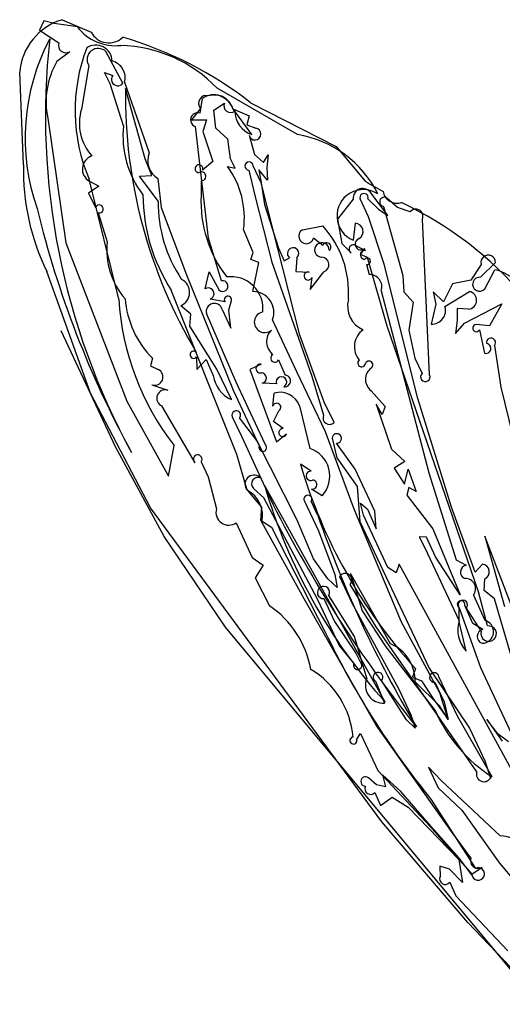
# Model space of a CAD drawing. Extents: x -1.41 to 6.2, y -5.19 to 2.16.
# Tile 9 of 15: x 1.01 to 1.69, y 0.71 to 2.09. Entities that reach past the tile are written whole.
import ezdxf

# ---------------------------------------------------------------- set-up
doc = ezdxf.new("R2010")
doc.units = 0

msp = doc.modelspace()

# ---------------------------------------------------------------- linework, layer by layer
at = {"layer": 'Default', "color": 5, "linetype": 'CONTINUOUS'}
for p, q in [((1.044313, 2.08875), (1.037993, 2.075702)), ((1.058652, 2.084943), (1.044313, 2.08875)), ((1.09114, 2.08041), (1.058652, 2.084943)), ((1.069732, 2.090466), (1.110585, 2.072999)), ((1.037993, 2.075702), (1.06511, 2.05786)), ((1.0805, 2.045542), (1.062288, 2.031663)), ((1.155127, 2.001396), (1.131319, 2.045741)), ((1.015721, 1.887002), (1.010292, 2.016817)), ((1.107109, 2.026445), (1.096924, 1.965157)), ((1.137204, 2.000394), (1.129362, 2.016333)), ((1.129362, 2.016333), (1.140905, 2.012177)), ((1.157328, 2.002748), (1.191841, 1.903928)), ((1.155834, 1.94184), (1.137204, 2.000394)), ((1.186116, 1.895503), (1.158648, 1.993844)), ((1.399807, 1.929342), (1.287201, 1.994362)), ((1.263415, 1.9593), (1.266626, 1.979831)), ((1.282663, 1.963631), (1.297505, 1.973579)), ((1.334158, 1.974155), (1.454114, 1.912548)), ((1.263855, 1.966093), (1.251419, 1.950193)), ((1.285162, 1.938258), (1.282663, 1.963631)), ((1.335838, 1.929352), (1.30898, 1.965811)), ((1.309129, 1.965455), (1.331996, 1.955533)), ((1.04958, 1.952415), (1.074814, 1.777804)), ((1.251419, 1.950193), (1.272046, 1.950308)), ((1.272046, 1.950308), (1.267338, 1.933773)), ((1.331996, 1.955533), (1.328708, 1.94316)), ((1.275022, 1.784263), (1.257056, 1.940555)), ((1.267338, 1.933773), (1.28093, 1.891609)), ((1.302184, 1.923117), (1.285162, 1.938258)), ((1.328708, 1.94316), (1.341432, 1.938529)), ((1.305709, 1.895373), (1.302184, 1.923117)), ((1.332035, 1.928719), (1.339692, 1.901369)), ((1.454114, 1.912548), (1.494827, 1.86431)), ((1.195399, 1.87228), (1.186116, 1.895503)), ((1.28093, 1.891609), (1.26676, 1.879506)), ((1.312246, 1.882354), (1.305709, 1.895373)), ((1.339692, 1.901369), (1.352154, 1.890097)), ((1.352154, 1.890097), (1.358871, 1.901132)), ((1.358871, 1.901132), (1.356903, 1.883085)), ((1.301844, 1.884847), (1.312246, 1.882354)), ((1.33162, 1.87953), (1.340468, 1.842009)), ((1.348907, 1.861888), (1.337859, 1.885763)), ((1.357896, 1.865342), (1.34574, 1.879935)), ((1.34574, 1.879935), (1.348913, 1.861875)), ((1.356903, 1.883085), (1.357896, 1.865342)), ((1.149211, 1.69859), (1.107716, 1.866806)), ((1.108219, 1.864177), (1.12144, 1.857266)), ((1.178504, 1.87102), (1.195399, 1.87228)), ((1.204588, 1.836171), (1.178504, 1.87102)), ((1.204132, 1.86806), (1.208689, 1.827376)), ((1.264608, 1.864834), (1.264648, 1.843978)), ((1.12144, 1.857266), (1.106813, 1.847235)), ((1.402967, 1.648313), (1.348907, 1.861888)), ((1.348913, 1.861875), (1.353371, 1.831573)), ((1.106813, 1.847235), (1.116724, 1.827256)), ((1.340468, 1.842009), (1.36393, 1.750798)), ((1.477982, 1.838892), (1.45586, 1.810889)), ((1.499283, 1.814086), (1.48773, 1.83918)), ((1.498583, 1.839301), (1.513346, 1.82474)), ((1.526606, 1.816023), (1.50304, 1.847158)), ((1.539873, 1.82716), (1.525142, 1.840337)), ((1.208689, 1.827376), (1.244301, 1.732748)), ((1.353371, 1.831573), (1.373164, 1.770433)), ((1.513346, 1.82474), (1.526606, 1.816023)), ((1.520625, 1.828849), (1.547463, 1.731858)), ((1.557773, 1.821041), (1.539873, 1.82716)), ((1.120476, 1.819928), (1.132948, 1.779271)), ((1.45586, 1.810889), (1.462209, 1.776898)), ((1.521616, 1.748008), (1.499283, 1.814086)), ((1.584996, 1.592631), (1.574934, 1.810975)), ((1.33761, 1.764232), (1.324324, 1.796211)), ((1.406782, 1.796099), (1.435344, 1.801339)), ((1.480934, 1.805069), (1.478046, 1.781416)), ((1.293418, 1.724548), (1.275022, 1.784263)), ((1.435546, 1.774046), (1.422362, 1.784183)), ((1.074814, 1.777804), (1.160715, 1.55561)), ((1.373164, 1.770433), (1.380948, 1.752639)), ((1.462209, 1.776898), (1.47514, 1.763468)), ((1.482287, 1.77351), (1.495234, 1.767105)), ((1.487972, 1.761431), (1.494096, 1.7698)), ((1.33451, 1.754284), (1.33761, 1.764232)), ((1.345779, 1.750291), (1.33451, 1.754284)), ((1.380948, 1.752639), (1.388753, 1.756607)), ((1.39877, 1.756807), (1.397349, 1.737703)), ((1.497836, 1.757059), (1.487972, 1.761431)), ((1.525436, 1.660786), (1.497836, 1.757059)), ((1.337241, 1.709367), (1.345779, 1.750291)), ((1.36393, 1.750798), (1.420057, 1.591035)), ((1.496733, 1.747302), (1.500182, 1.733254)), ((1.5685, 1.559619), (1.521616, 1.748008)), ((1.657256, 1.747539), (1.642799, 1.725428)), ((1.656425, 1.729442), (1.677659, 1.750118)), ((1.662604, 1.713339), (1.676546, 1.739967)), ((1.109402, 1.567058), (1.048241, 1.737655)), ((1.244301, 1.732748), (1.309864, 1.570968)), ((1.270345, 1.712998), (1.276055, 1.736937)), ((1.276055, 1.736937), (1.290053, 1.711232)), ((1.397349, 1.737703), (1.41622, 1.736799)), ((1.417608, 1.712465), (1.436711, 1.737169)), ((1.42017, 1.72931), (1.417608, 1.712465)), ((1.547463, 1.731858), (1.548792, 1.708943)), ((1.642799, 1.725428), (1.617138, 1.720085)), ((1.314944, 1.481201), (1.222847, 1.711436)), ((1.617138, 1.720085), (1.604585, 1.694999)), ((1.29821, 1.694901), (1.277259, 1.69884)), ((1.517293, 1.710314), (1.583899, 1.455255)), ((1.548792, 1.708943), (1.562096, 1.694331)), ((1.604585, 1.694999), (1.590097, 1.708855)), ((1.590097, 1.708855), (1.593694, 1.691869)), ((1.606662, 1.688528), (1.640869, 1.709452)), ((1.250508, 1.677856), (1.23603, 1.689552)), ((1.294257, 1.684277), (1.306514, 1.657909)), ((1.303462, 1.683289), (1.307116, 1.69686)), ((1.562096, 1.694331), (1.556089, 1.655391)), ((1.593694, 1.691869), (1.58723, 1.663919)), ((1.639724, 1.684541), (1.623705, 1.685447)), ((1.623705, 1.685447), (1.623769, 1.668633)), ((1.634147, 1.665216), (1.686593, 1.692261)), ((1.686593, 1.692261), (1.669123, 1.661159)), ((1.248773, 1.661087), (1.250508, 1.677856)), ((1.313806, 1.582234), (1.272144, 1.678734)), ((1.306514, 1.657909), (1.303462, 1.683289)), ((1.28679, 1.600733), (1.248773, 1.661087)), ((1.398813, 1.597118), (1.364802, 1.669579)), ((1.653725, 1.288458), (1.525436, 1.660786)), ((1.623769, 1.668633), (1.62128, 1.650574)), ((1.62128, 1.650574), (1.634147, 1.665216)), ((1.669123, 1.661159), (1.650318, 1.663249)), ((1.144479, 1.491837), (1.068679, 1.65439)), ((1.437151, 1.55434), (1.402967, 1.648313)), ((1.556089, 1.655391), (1.564269, 1.616238)), ((1.654983, 1.655654), (1.662073, 1.622887)), ((1.676001, 1.633673), (1.684808, 1.575348)), ((1.19663, 1.61596), (1.193572, 1.605176)), ((1.258268, 1.617742), (1.25883, 1.600234)), ((1.564269, 1.616238), (1.574674, 1.594632)), ((1.193572, 1.605176), (1.204379, 1.600206)), ((1.25883, 1.600234), (1.271595, 1.614081)), ((1.271595, 1.614081), (1.281743, 1.591839)), ((1.349007, 1.607645), (1.33283, 1.599973)), ((1.373275, 1.613882), (1.382611, 1.592428)), ((1.307128, 1.557939), (1.28679, 1.600733)), ((1.33283, 1.599973), (1.370519, 1.498761)), ((1.439312, 1.51271), (1.398813, 1.597118)), ((1.420057, 1.591035), (1.436511, 1.535994)), ((1.195773, 1.578581), (1.218075, 1.571029)), ((1.354412, 1.495317), (1.313806, 1.582234)), ((1.370333, 1.580122), (1.350115, 1.580874)), ((1.684808, 1.575348), (1.74549, 1.326906)), ((1.193655, 1.406096), (1.109402, 1.567058)), ((1.309864, 1.570968), (1.346124, 1.493209)), ((1.365405, 1.548992), (1.366991, 1.566985)), ((1.503258, 1.570318), (1.52279, 1.54815)), ((1.616021, 1.40737), (1.5685, 1.559619)), ((1.160715, 1.55561), (1.218744, 1.450789)), ((1.256222, 1.469566), (1.209764, 1.549015)), ((1.40274, 1.54926), (1.417028, 1.489557)), ((1.451129, 1.525824), (1.437151, 1.55434)), ((1.518501, 1.53689), (1.510369, 1.551775)), ((1.510369, 1.551775), (1.531638, 1.488517)), ((1.52279, 1.54815), (1.518501, 1.53689)), ((1.308376, 1.533942), (1.321513, 1.506552)), ((1.342842, 1.500751), (1.318689, 1.532327)), ((1.365995, 1.527479), (1.373509, 1.542398)), ((1.379788, 1.517268), (1.365995, 1.527479)), ((1.321513, 1.506552), (1.365139, 1.411572)), ((1.370519, 1.498761), (1.384631, 1.51014)), ((1.479505, 1.404357), (1.439312, 1.51271)), ((1.213121, 1.366036), (1.144479, 1.491837)), ((1.218744, 1.450789), (1.227018, 1.49345)), ((1.399597, 1.38907), (1.342842, 1.500751)), ((1.448389, 1.503996), (1.455121, 1.476365)), ((1.480832, 1.460666), (1.45443, 1.496997)), ((1.329136, 1.430915), (1.314944, 1.481201)), ((1.531638, 1.488517), (1.550258, 1.470985)), ((1.264688, 1.470666), (1.274446, 1.449741)), ((1.419118, 1.457432), (1.404098, 1.467475)), ((1.455121, 1.476365), (1.483494, 1.436359)), ((1.550258, 1.470985), (1.535504, 1.461727)), ((1.274446, 1.449741), (1.286214, 1.404786)), ((1.508471, 1.401393), (1.480832, 1.460666)), ((1.535504, 1.461727), (1.549938, 1.439582)), ((1.549938, 1.439582), (1.555006, 1.460482)), ((1.555006, 1.460482), (1.56638, 1.42897)), ((1.583899, 1.455255), (1.622578, 1.333492)), ((1.52288, 1.133873), (1.353848, 1.437208)), ((1.483494, 1.436359), (1.487492, 1.387227)), ((1.327798, 1.433025), (1.349379, 1.407356)), ((1.352532, 1.420312), (1.338058, 1.433476)), ((1.434456, 1.423261), (1.419445, 1.4324)), ((1.555764, 1.434983), (1.553114, 1.423864)), ((1.553114, 1.423864), (1.589687, 1.376647)), ((1.56638, 1.42897), (1.555764, 1.434983)), ((1.428478, 1.277165), (1.352532, 1.420312)), ((1.409586, 1.415521), (1.429201, 1.374204)), ((1.428423, 1.395593), (1.419187, 1.415398)), ((1.49261, 1.395971), (1.488003, 1.412932)), ((1.488003, 1.412932), (1.497867, 1.404415)), ((1.51834, 0.966217), (1.193655, 1.406096)), ((1.349379, 1.407356), (1.348179, 1.388907)), ((1.54582, 1.24615), (1.479505, 1.404357)), ((1.526751, 1.322755), (1.49261, 1.395971)), ((1.497867, 1.404415), (1.510311, 1.376875)), ((1.510311, 1.376875), (1.508471, 1.401393)), ((1.648865, 1.315931), (1.616021, 1.40737)), ((1.313952, 1.385416), (1.336363, 1.336678)), ((1.348179, 1.388907), (1.363174, 1.379215)), ((1.409371, 1.278702), (1.349801, 1.386363)), ((1.422206, 1.334782), (1.399597, 1.38907)), ((1.487492, 1.387227), (1.58451, 1.18142)), ((1.363174, 1.379215), (1.438806, 1.232148)), ((1.429201, 1.374204), (1.452135, 1.312594)), ((1.589687, 1.376647), (1.627724, 1.284233)), ((1.705648, 1.254602), (1.66274, 1.366677)), ((1.66274, 1.366677), (1.690189, 1.268034)), ((1.299014, 1.238999), (1.213121, 1.366036)), ((1.580659, 1.365255), (1.570414, 1.365736)), ((1.570414, 1.365736), (1.578272, 1.350295)), ((1.593306, 1.337774), (1.580659, 1.365255)), ((1.578272, 1.350295), (1.626619, 1.247887)), ((1.336363, 1.336678), (1.351753, 1.325836)), ((1.351753, 1.325836), (1.340271, 1.308242)), ((1.442324, 1.306626), (1.422206, 1.334782)), ((1.542558, 1.327291), (1.53819, 1.314982)), ((1.729736, 0.984586), (1.542558, 1.327291)), ((1.627724, 1.284233), (1.593306, 1.337774)), ((1.622578, 1.333492), (1.636318, 1.32569)), ((1.659289, 1.327294), (1.648865, 1.315931)), ((1.452135, 1.312594), (1.455296, 1.294594)), ((1.474351, 1.314206), (1.490343, 1.261925)), ((1.530264, 1.215576), (1.474351, 1.314206)), ((1.53819, 1.314982), (1.526751, 1.322755)), ((1.340271, 1.308242), (1.360648, 1.268845)), ((1.455296, 1.294594), (1.442324, 1.306626)), ((1.458772, 1.309969), (1.476244, 1.273322)), ((1.510329, 1.239661), (1.473559, 1.298796)), ((1.661729, 1.290336), (1.662582, 1.306754)), ((1.479872, 1.226103), (1.443917, 1.283492)), ((1.646426, 1.283645), (1.662453, 1.248642)), ((1.666181, 1.240646), (1.653725, 1.288458)), ((1.67607, 1.278603), (1.661729, 1.290336)), ((1.510384, 1.101517), (1.409371, 1.278702)), ((1.458075, 1.213682), (1.428478, 1.277165)), ((1.436818, 1.278998), (1.451791, 1.246887)), ((1.476244, 1.273322), (1.542065, 1.151885)), ((1.706598, 1.175029), (1.67607, 1.278603)), ((1.490343, 1.261925), (1.523538, 1.211335)), ((1.626623, 1.266195), (1.656586, 1.182352)), ((1.626675, 1.246733), (1.626764, 1.265947)), ((1.645939, 1.244254), (1.634383, 1.269473)), ((1.636196, 1.265514), (1.65755, 1.23314)), ((1.451791, 1.246887), (1.481602, 1.202677)), ((1.599635, 1.146737), (1.54582, 1.24615)), ((1.636477, 1.205417), (1.626675, 1.246733)), ((1.659934, 1.235775), (1.645939, 1.244254)), ((1.716851, 0.737619), (1.299014, 1.238999)), ((1.651148, 1.036266), (1.510329, 1.239661)), ((1.496978, 1.167343), (1.479872, 1.226103)), ((1.478996, 1.188546), (1.458075, 1.213682)), ((1.481602, 1.202677), (1.490201, 1.185685)), ((1.523538, 1.211335), (1.593203, 1.121093)), ((1.5655, 1.181028), (1.561057, 1.168891)), ((1.58451, 1.18142), (1.64108, 1.0973)), ((1.656586, 1.182352), (1.709157, 1.069612)), ((1.509247, 1.163109), (1.521917, 1.132648)), ((1.552902, 1.108928), (1.517821, 1.164441)), ((1.561057, 1.168891), (1.573899, 1.16392)), ((1.59877, 1.128872), (1.564696, 1.162548)), ((1.573899, 1.16392), (1.590593, 1.137996)), ((1.592544, 1.161944), (1.605374, 1.134429)), ((1.62401, 1.114181), (1.598239, 1.169471)), ((1.542065, 1.151885), (1.558705, 1.116202)), ((1.611165, 1.109579), (1.599635, 1.146737)), ((1.590593, 1.137996), (1.611165, 1.109579)), ((1.605374, 1.134429), (1.611235, 1.109604)), ((1.611235, 1.109604), (1.59877, 1.128872)), ((1.564844, 1.097254), (1.552902, 1.108928)), ((1.558705, 1.116202), (1.564844, 1.097254)), ((1.672873, 1.029114), (1.62401, 1.114181)), ((1.665442, 1.109375), (1.68706, 1.079012)), ((1.68126, 1.088991), (1.665442, 1.109375)), ((1.618115, 0.949359), (1.510384, 1.101517)), ((1.64108, 1.0973), (1.662468, 1.051427)), ((1.482846, 1.08209), (1.488318, 1.090001)), ((1.488318, 1.090001), (1.495054, 1.075236)), ((1.695849, 1.078432), (1.68126, 1.088991)), ((1.495054, 1.075236), (1.512292, 1.03827)), ((1.662468, 1.051427), (1.670305, 1.027283)), ((1.512292, 1.03827), (1.585741, 0.959446)), ((1.601081, 1.024198), (1.583744, 1.042659)), ((1.583744, 1.042659), (1.597301, 1.013713)), ((1.510552, 1.018215), (1.49942, 1.027839)), ((1.544777, 1.008437), (1.518896, 1.031992)), ((1.518896, 1.031992), (1.523443, 1.015044)), ((1.684252, 0.946464), (1.601081, 1.024198)), ((1.523443, 1.015044), (1.510552, 1.018215)), ((1.584018, 0.963326), (1.544777, 1.008437)), ((1.597301, 1.013713), (1.630221, 0.982552)), ((1.508475, 1.007408), (1.516396, 0.989203)), ((1.516396, 0.989203), (1.532436, 1.000633)), ((1.532436, 1.000633), (1.554999, 0.986897)), ((1.58698, 0.997897), (1.649239, 0.900871)), ((1.554999, 0.986897), (1.626286, 0.913548)), ((1.630221, 0.982552), (1.683233, 0.908305)), ((1.638778, 0.825238), (1.51834, 0.966217)), ((1.626484, 0.915094), (1.584018, 0.963326)), ((1.585741, 0.959446), (1.644214, 0.892591)), ((1.64308, 0.91554), (1.618115, 0.949359)), ((1.626286, 0.913548), (1.631208, 0.881291)), ((1.644511, 0.891634), (1.626484, 0.915094)), ((1.612861, 0.899965), (1.599335, 0.903952)), ((1.599335, 0.903952), (1.599981, 0.889656)), ((1.631208, 0.881291), (1.612861, 0.899965)), ((1.644214, 0.892591), (1.65874, 0.902477)), ((1.683233, 0.908305), (1.746885, 0.832294)), ((1.613241, 0.881465), (1.621896, 0.862378)), ((1.621896, 0.862378), (1.694997, 0.785143)), ((1.747938, 0.71039), (1.638778, 0.825238))]:
    msp.add_line(p, q, dxfattribs=at)
for centre, radius, start, end in [((1.09409, 2.009997), 0.084075, 106.841209, 175.347288), ((1.144401, 2.120987), 0.066957, 217.301762, 276.524453), ((1.135411, 2.085959), 0.028005, 207.564982, 313.977259), ((1.316995, 1.924442), 0.299036, 152.212091, 199.276882), ((2.025816, 1.955116), 0.979426, 173.625886, 208.769835), ((1.075079, 2.054542), 0.010507, 161.593453, 301.06137), ((1.003453, 1.548392), 0.539111, 52.162275, 73.689546), ((1.333029, 1.963175), 0.245056, 159.010108, 203.156867), ((1.117024, 2.031858), 0.022984, 1.655508, 123.812929), ((1.120439, 2.034556), 0.015604, 45.792557, 211.320919), ((1.146761, 1.860557), 0.193977, 43.613904, 88.449649), ((1.161625, 1.97509), 0.114317, 150.33841, 191.440899), ((1.13418, 2.009205), 0.024032, 344.413342, 435.99068), ((1.147971, 2.006728), 0.008923, 142.361673, 323.310858), ((1.858133, 1.983598), 0.69956, 179.160834, 210.874492), ((1.271845, 1.973415), 0.010838, 72.733779, 222.505264), ((1.282949, 1.958072), 0.027201, 15.748035, 126.875857), ((1.282666, 1.957116), 0.027713, 18.285839, 105.925665), ((1.30588, 1.969557), 0.00929, 154.348473, 310.077028), ((1.16262, 1.945179), 0.068666, 163.085503, 221.746925), ((1.259838, 1.950062), 0.009906, 68.832444, 253.690783), ((1.347878, 1.963308), 0.036028, 181.367198, 250.476274), ((1.29034, 1.92763), 0.135254, 173.969229, 217.561159), ((1.340235, 1.930269), 0.008346, 190.702923, 441.759452), ((1.376126, 1.779242), 0.151956, 26.158861, 81.034418), ((1.11755, 1.881122), 0.019344, 108.575975, 241.158726), ((1.219069, 1.893218), 0.029258, 158.527181, 239.301414), ((1.332002, 1.885387), 0.00587, 3.67141, 266.271218), ((1.338872, 1.879155), 0.323247, 178.608953, 205.960177), ((1.26173, 1.881603), 0.00545, 337.369725, 632.819566), ((1.265225, 1.87094), 0.006137, 264.227766, 481.729241), ((1.201604, 1.812256), 0.123764, 352.550885, 395.9108), ((1.73921, 2.256108), 0.461767, 238.046341, 241.625772), ((1.492119, 1.815507), 0.036882, 56.419399, 247.568821), ((1.491394, 1.840347), 0.013491, 30.322048, 186.191592), ((1.539754, 1.853518), 0.020329, 190.490333, 287.33599), ((1.431962, 1.846317), 0.248841, 180.262213, 212.822397), ((1.39509, 1.833337), 0.190523, 179.14763, 214.105409), ((1.438127, 1.835968), 0.173664, 177.356371, 217.665165), ((1.493136, 1.841115), 0.005742, 341.585797, 559.690719), ((1.521427, 1.835166), 0.006367, 54.313746, 262.761059), ((2.385591, 2.152658), 1.389865, 193.60516, 208.769835), ((1.121922, 1.825293), 0.005556, 254.917765, 519.309644), ((1.323418, 1.36598), 0.518273, 40.531997, 64.589307), ((1.565738, 1.814959), 0.010022, 336.575625, 502.633675), ((1.412203, 1.787043), 0.010554, 120.907639, 344.276674), ((1.333065, 1.707949), 0.138501, 355.954244, 402.399097), ((1.480303, 1.793426), 0.01166, 302.436885, 446.895265), ((1.488669, 1.775786), 0.00808, 105.148575, 312.200502), ((1.236346, 1.767904), 0.104021, 173.726827, 221.198033), ((1.393637, 1.762905), 0.007971, 310.085267, 592.205645), ((1.43405, 1.767806), 0.010187, 357.02855, 629.913137), ((1.440949, 1.772026), 0.005768, 304.584579, 519.506803), ((1.478296, 1.768786), 0.006184, 49.808418, 239.313865), ((1.494236, 1.760923), 0.006262, 80.831358, 269.152626), ((1.433428, 1.747139), 0.010497, 288.223568, 446.690093), ((1.497581, 1.751736), 0.004514, 259.161514, 499.609042), ((1.667307, 1.75002), 0.010352, 0.541271, 193.866206), ((1.663169, 1.679686), 0.061748, 6.431536, 77.488934), ((1.228163, 1.708331), 0.02036, 292.730161, 423.224137), ((1.306492, 1.685253), 0.044978, 354.318045, 457.456536), ((1.414817, 1.731273), 0.005702, 75.750757, 339.858749), ((1.500824, 1.715881), 0.017385, 341.325347, 452.115398), ((1.655235, 1.719749), 0.009766, 83.005145, 318.982016), ((1.274879, 1.706445), 0.007968, 287.372075, 484.680072), ((1.294818, 1.717111), 0.007567, 230.974106, 460.659802), ((1.521119, 1.722323), 0.372665, 183.651466, 217.89051), ((1.290173, 1.709809), 0.132507, 184.510092, 225.093704), ((1.302229, 1.697853), 0.004987, 348.510303, 576.298567), ((1.337351, 1.680004), 0.029364, 339.205303, 450.213744), ((1.506219, 1.688996), 0.036182, 165.301035, 246.98921), ((1.638419, 1.697083), 0.01261, 275.941765, 438.79196), ((1.283228, 1.681393), 0.011399, 14.653012, 193.491118), ((1.588465, 1.68292), 0.019042, 266.280752, 377.126784), ((1.353812, 1.666466), 0.014561, 100.136641, 310.49578), ((1.650611, 1.658199), 0.005059, 93.322515, 329.800606), ((1.379119, 1.639225), 0.022641, 134.433462, 232.8583), ((1.507843, 1.632234), 0.028266, 123.905139, 221.083208), ((1.67114, 1.637839), 0.006401, 319.402777, 548.919708), ((1.663966, 1.629764), 0.007133, 254.608986, 443.153588), ((1.254288, 1.620874), 0.005065, 47.565218, 321.801857), ((1.367978, 1.616045), 0.005722, 116.230782, 337.786815), ((1.347868, 1.601497), 0.006252, 79.512474, 281.933291), ((1.489789, 1.609349), 0.005399, 127.045149, 348.070423), ((1.500199, 1.60667), 0.00536, 303.015638, 523.041557), ((1.514997, 1.586298), 0.019828, 126.800474, 233.699156), ((1.199511, 1.589619), 0.011653, 251.292968, 425.305527), ((1.325289, 1.597993), 0.043979, 188.04339, 245.610505), ((1.349075, 1.58809), 0.00729, 278.201322, 449.325387), ((1.377312, 1.582545), 0.007388, 295.25208, 559.139999), ((1.381822, 1.584108), 0.008357, 260.646194, 444.585087), ((1.579074, 1.589705), 0.006606, 131.768336, 386.293009), ((1.2143, 1.559879), 0.011772, 71.292968, 247.337308), ((1.375531, 1.539297), 0.028975, 20.109837, 107.142731), ((1.3708, 1.547345), 0.00564, 298.700347, 523.027045), ((1.314025, 1.536279), 0.006114, 319.71685, 562.481536), ((1.444688, 1.532157), 0.009033, 154.865, 315.481543), ((1.379216, 1.51167), 0.005627, 84.166425, 344.21739), ((1.45496, 1.503561), 0.006585, 265.386817, 536.214487), ((1.351127, 1.490887), 0.005515, 155.097486, 413.440597), ((1.259896, 1.474425), 0.006091, 321.89325, 592.910907), ((1.404322, 1.450778), 0.040807, 317.598296, 431.85938), ((2.100749, 1.671316), 0.725861, 196.309591, 222.489712), ((1.339068, 1.439307), 0.012902, 41.67149, 209.138013), ((1.418289, 1.45108), 0.006406, 82.561413, 293.188906), ((1.344331, 1.43998), 0.009036, 61.040938, 226.037966), ((2.103502, 1.656185), 0.780981, 196.283246, 221.973734), ((1.420496, 1.438757), 0.006443, 260.603492, 447.197881), ((1.310906, 1.39539), 0.039929, 346.933364, 422.834013), ((1.414424, 1.418376), 0.005618, 327.989191, 570.546012), ((2.993905, 2.240909), 1.827752, 206.984339, 218.659759), ((1.3034, 1.399851), 0.017881, 163.979602, 306.165888), ((2.942441, 1.921123), 1.602633, 199.142392, 210.857608), ((1.637976, 1.316181), 0.009653, 99.893114, 248.938835), ((1.658127, 1.316574), 0.010783, 294.402003, 443.810351), ((1.466673, 1.305054), 0.009305, 317.73828, 508.119086), ((1.635204, 1.292743), 0.014447, 320.968647, 452.765916), ((1.436332, 1.287621), 0.008637, 331.435739, 633.226), ((1.629253, 1.270792), 0.005297, 345.57833, 600.220603), ((1.631691, 1.270318), 0.006586, 313.162311, 581.577955), ((1.284039, 1.15581), 0.136549, 10.128245, 55.872771), ((1.666981, 1.234876), 0.042407, 162.132574, 224.001303), ((1.658567, 1.232774), 0.016337, 270.034799, 436.239118), ((2.490959, 1.733693), 1.165579, 205.486432, 219.143932), ((1.661905, 1.22592), 0.01005, 101.306232, 250.663361), ((1.66792, 1.229931), 0.010856, 162.803123, 459.218106), ((1.509017, 1.164088), 0.0557, 358.416176, 427.577007), ((1.484204, 1.18557), 0.005998, 150.251987, 361.106852), ((1.355517, 1.07449), 0.122706, 4.933423, 59.138653), ((1.512728, 1.168961), 0.006809, 318.408125, 599.257038), ((1.591716, 1.168488), 0.006596, 8.572439, 277.203779), ((1.520018, 1.157594), 0.025018, 157.066459, 274.353132), ((1.790028, 1.211084), 0.216422, 204.570644, 237.225922), ((1.478304, 1.080122), 0.00495, 96.217137, 383.427428), ((1.661336, 1.033075), 0.010676, 162.610949, 327.146732), ((1.495265, 1.022768), 0.006556, 50.668857, 267.599846), ((1.502345, 1.01275), 0.008131, 154.756647, 318.928166), ((1.684698, 0.907737), 0.038729, 332.269836, 450.658916), ((1.653132, 0.911672), 0.01077, 158.953547, 301.380844), ((1.653181, 0.893025), 0.00878, 189.116381, 476.673004), ((1.606989, 0.886173), 0.007826, 153.566369, 323.020769)]:
    msp.add_arc(centre, radius, start, end, dxfattribs=at)

doc.saveas('drawing.dxf')
